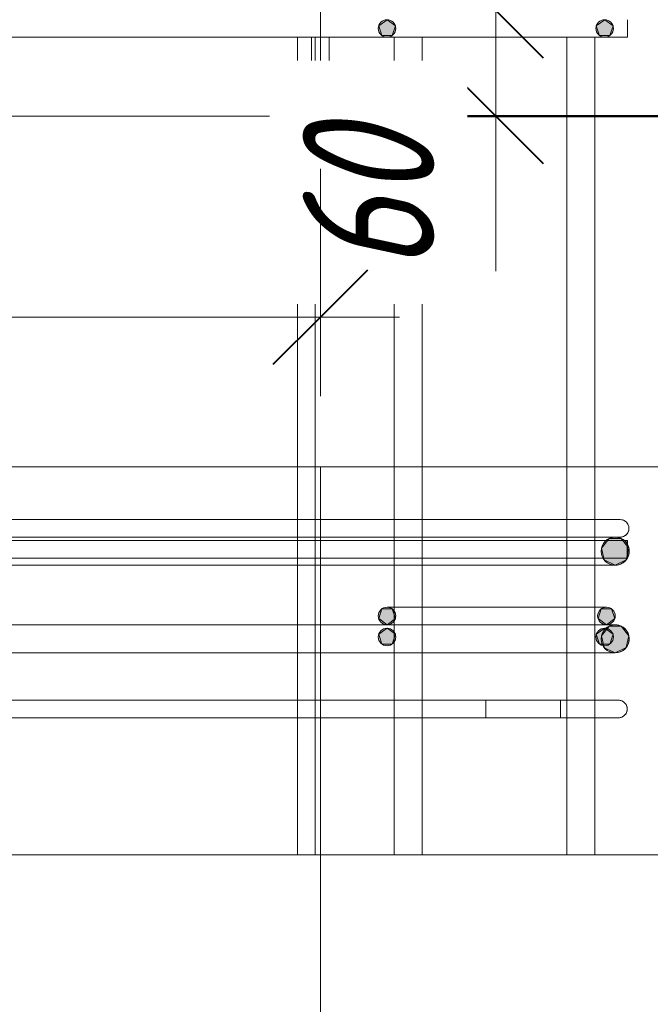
# Model space of a CAD drawing. Header units: millimetres. Extents: x -17001 to 33975, y 44866 to 49392.
# Tile 20 of 53: x -48 to 311, y 45894 to 46455. Entities that reach past the tile are written whole.
import ezdxf

# ---------------------------------------------------------------- set-up
doc = ezdxf.new("R2010")
doc.units = ezdxf.units.MM
doc.linetypes.add('ADSK_Линия сетки', pattern=[750, 600, -75, 0, -75])
for name, color, linetype, lineweight in [('A-____-____-DIMS', 211, 'Continuous', 9), ('A-____-____-DIMS-30', 211, 'Continuous', 9), ('A-DETL-GENF-OTLN', 92, 'Continuous', 20), ('A-FLOR-____-MCUT', 192, 'Continuous', 50), ('A-WALL-____-MCUT', 113, 'Continuous', 50), ('S-GRID-____-OTLN', 1, 'Continuous', 9), ('S-RBAR-____-MCUT', 171, 'Continuous', 20), ('S-RBAR-____-OTLN', 171, 'Continuous', 100)]:
    doc.layers.add(name, color=color, linetype=linetype, lineweight=lineweight)
doc.styles.add('GOST Common_I_1', font='GOST Common Italic.ttf', dxfattribs={"width": 0.8, "height": 75})
doc.dimstyles.new('ADSK_Для_арматуры_Основной_2_5_мм_шаг_кол-во_Стрелки_точный', dxfattribs={"dimscale": 304.8, "dimtxt": 0.247469, "dimasz": 0.295276, "dimexe": 0.147638, "dimexo": 0.000484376, "dimgap": 0.03937, "dimtad": 1, "dimdec": 0, "dimlfac": 304.8, "dimdsep": 46, "dimtxsty": 'GOST Common_I_1', "dimsah": 1, "dimcen": 0.09, "dimdle": 0.147638, "dimazin": 0, "dimtfac": 1, "dimtdec": 4, "dimtix": 1, "dimtmove": 0, "dimatfit": 3, "dimfxl": 1, "dimtvp": 1, "dimtfill": 1, "dimtolj": 1, "dimtzin": 0, "dimarcsym": 2})
doc.dimstyles.new('ADSK_Округление_5мм__Узкий_', dxfattribs={"dimscale": 304.8, "dimtxt": 0.247469, "dimasz": 0.177165, "dimexe": 0.147638, "dimexo": 0.000322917, "dimgap": 0.03937, "dimtad": 1, "dimdec": 0, "dimlfac": 304.8, "dimrnd": 5, "dimdsep": 46, "dimtxsty": 'GOST Common_I_1', "dimblk1": 'OBLIQUE', "dimblk2": 'OBLIQUE', "dimsah": 1, "dimcen": 0.09, "dimdle": 0.147638, "dimazin": 0, "dimtfac": 1, "dimtdec": 4, "dimtix": 1, "dimtmove": 1, "dimatfit": 3, "dimfxl": 1, "dimtvp": 1, "dimtfill": 1, "dimtolj": 1, "dimtzin": 0, "dimlwd": 20, "dimlwe": 20, "dimarcsym": 2})
doc.dimstyles.new('ADSK_Округление_5мм__Узкий__1', dxfattribs={"dimscale": 304.8, "dimtxt": 0.247469, "dimasz": 0.177165, "dimexe": 0.147638, "dimexo": 0.000322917, "dimgap": 0.03937, "dimtad": 1, "dimdec": 0, "dimlfac": 304.8, "dimrnd": 5, "dimdsep": 46, "dimtxsty": 'GOST Common_I_1', "dimblk1": 'OBLIQUE', "dimblk2": 'OBLIQUE', "dimsah": 1, "dimcen": 0.09, "dimdle": 0.147638, "dimazin": 0, "dimtfac": 1, "dimtdec": 4, "dimtix": 1, "dimtmove": 0, "dimatfit": 3, "dimfxl": 1, "dimtvp": 1, "dimtfill": 1, "dimtolj": 1, "dimtzin": 0, "dimlwd": 20, "dimlwe": 20, "dimarcsym": 2})

# ---------------------------------------------------------------- blocks, each defined once
blk = doc.blocks.new('ADSK_Обрыв_Линия - ADSK_Обрыв_линия-1412989-КЖ1_Р_ВЭ16_Армирование_2')
at = {"layer": 'A-DETL-GENF-OTLN'}
blk.add_line((34780, 45978.84), (31138, 45978.84), dxfattribs=at)
blk = doc.blocks.new('DIMBLOCK12-КЖ1_Р_ВЭ16_Армирование_2')
at = {"layer": 'A-____-____-DIMS-30', "lineweight": 20}
for p, q in [((223.11, 47105.25), (223.11, 46460.25)), ((223.11, 47060.25), (178.11, 47060.25)), ((223.11, 47060.25), (231.29, 47060.25)), ((223.11, 46460.25), (178.11, 46460.25)), ((223.11, 46460.25), (231.29, 46460.25))]:
    blk.add_line(p, q, dxfattribs=at)
at = {"layer": 'A-____-____-DIMS-30', "lineweight": 40}
for p, q in [((223.11, 47060.25), (196.11, 47087.25)), ((223.11, 47060.25), (250.11, 47033.25)), ((223.11, 46460.25), (196.11, 46487.25)), ((223.11, 46460.25), (250.11, 46433.25))]:
    blk.add_line(p, q, dxfattribs=at)
at = {"layer": 'A-____-____-DIMS-30', "color": 0, "lineweight": 20, "insert": (113.09, 46696.97), "char_height": 75, "width": 151.88, "attachment_point": 1, "rotation": 90, "line_spacing_factor": 1.022761, "style": 'GOST Common_I_1', "bg_fill": 3, "box_fill_scale": 1.25, "bg_fill_color": 256, "bg_fill_true_color": 13158600, "bg_fill_transparency": 0}
blk.add_mtext('600', dxfattribs=at)
blk = doc.blocks.new('_Oblique')
at = {"color": 0, "linetype": 'ByBlock', "lineweight": -2}
blk.add_line((-0.5, -0.5), (0.5, 0.5), dxfattribs=at)
blk = doc.blocks.new('DIMBLOCK13-КЖ1_Р_ВЭ16_Армирование_2')
at = {"layer": 'A-____-____-DIMS-30', "lineweight": 40}
for p, q in [((223.11, 46460.25), (196.11, 46487.25)), ((223.11, 46460.25), (250.11, 46433.25)), ((223.11, 46400), (196.11, 46427)), ((223.11, 46400), (250.11, 46373))]:
    blk.add_line(p, q, dxfattribs=at)
at = {"layer": 'A-____-____-DIMS-30', "lineweight": 20}
for p, q in [((223.11, 46460.25), (178.11, 46460.25)), ((223.11, 46460.25), (223.11, 46355)), ((223.11, 46460.25), (231.29, 46460.25)), ((223.11, 46410.99), (223.11, 46430.13)), ((223.11, 46311.61), (223.11, 46410.99)), ((223.11, 46400), (178.11, 46400)), ((223.11, 46400), (231.29, 46400))]:
    blk.add_line(p, q, dxfattribs=at)
at = {"layer": 'A-____-____-DIMS-30', "color": 0, "lineweight": 20, "insert": (113.09, 46311.61), "char_height": 75, "width": 101.2533, "attachment_point": 1, "rotation": 90, "line_spacing_factor": 1.022761, "style": 'GOST Common_I_1', "bg_fill": 3, "box_fill_scale": 1.25, "bg_fill_color": 256, "bg_fill_true_color": 13158600, "bg_fill_transparency": 0}
blk.add_mtext('60', dxfattribs=at)
blk = doc.blocks.new('DIMBLOCK15-КЖ1_Р_ВЭ16_Армирование_2')
at = {"layer": 'A-____-____-DIMS-30', "lineweight": 40}
for points in [[(718.67, 47060.25), (706.82, 46970.25), (730.52, 46970.25)], [(718.67, 46460.25), (730.52, 46550.25), (706.82, 46550.25)]]:
    blk.add_hatch(color=256, dxfattribs=at).paths.add_polyline_path(points)
at = {"layer": 'A-____-____-DIMS-30'}
for p, q in [((718.67, 47105.25), (718.67, 46415.25)), ((718.67, 47060.25), (338.06, 47060.25)), ((718.67, 47060.25), (763.67, 47060.25)), ((718.67, 46460.25), (338.06, 46460.25)), ((718.67, 46460.25), (763.67, 46460.25))]:
    blk.add_line(p, q, dxfattribs=at)
at = {"layer": 'A-____-____-DIMS-30', "lineweight": 40}
for p, q in [((718.67, 47060.25), (706.82, 46970.25)), ((730.52, 46970.25), (718.67, 47060.25)), ((706.82, 46970.25), (730.52, 46970.25)), ((730.52, 46550.25), (706.82, 46550.25)), ((706.82, 46550.25), (718.67, 46460.25)), ((718.67, 46460.25), (730.52, 46550.25))]:
    blk.add_line(p, q, dxfattribs=at)
at = {"layer": 'A-____-____-DIMS-30', "color": 0, "insert": (608.66, 46570.4), "char_height": 75, "width": 455.64, "attachment_point": 1, "rotation": 90, "line_spacing_factor": 1.022761, "style": 'GOST Common_I_1', "bg_fill": 3, "box_fill_scale": 1.25, "bg_fill_color": 256, "bg_fill_true_color": 13158600, "bg_fill_transparency": 0}
blk.add_mtext('200x3=600', dxfattribs=at)
blk = doc.blocks.new('_None')
blk = doc.blocks.new('DIMBLOCK16-КЖ1_Р_ВЭ16_Армирование_2')
at = {"layer": 'A-____-____-DIMS-30', "lineweight": 20}
for p, q in [((-6676.82, 46285.34), (-6676.82, 46370)), ((123.18, 46285.34), (123.18, 46370)), ((168.18, 46285.34), (-6721.82, 46285.34)), ((-6676.82, 46285.34), (-6676.82, 46240.34)), ((123.18, 46285.34), (123.18, 46240.34))]:
    blk.add_line(p, q, dxfattribs=at)
at = {"layer": 'A-____-____-DIMS-30', "lineweight": 40}
for p, q in [((-6676.82, 46285.34), (-6649.82, 46312.34)), ((123.18, 46285.34), (150.18, 46312.34)), ((-6676.82, 46285.34), (-6703.82, 46258.34)), ((123.18, 46285.34), (96.18, 46258.34))]:
    blk.add_line(p, q, dxfattribs=at)
at = {"layer": 'A-____-____-DIMS-30', "color": 0, "lineweight": 20, "insert": (-3361.2, 46395.35), "char_height": 75, "width": 202.5067, "attachment_point": 1, "line_spacing_factor": 1.022761, "style": 'GOST Common_I_1', "bg_fill": 3, "box_fill_scale": 1.25, "bg_fill_color": 256, "bg_fill_true_color": 13158600, "bg_fill_transparency": 0}
blk.add_mtext('6800', dxfattribs=at)

msp = doc.modelspace()

# ---------------------------------------------------------------- hatches: boundary and pattern name
at = {"layer": 'S-RBAR-____-MCUT'}
h = msp.add_hatch(color=256, dxfattribs=at)
edge = h.paths.add_edge_path()
edge.add_arc((161.1761, 46450.0013), 5, 0, 360)
for points in [[(158.2372, 46445.9562), (164.1151, 46445.9562), (165.9314, 46451.5464), (161.1761, 46455.0013), (156.4208, 46451.5464)], [(282.2372, 46445.9562), (288.1151, 46445.9562), (289.9314, 46451.5464), (285.1761, 46455.0013), (280.4208, 46451.5464), (282.1157, 46446.3301)]]:
    msp.add_hatch(color=256, dxfattribs=at).paths.add_polyline_path(points)
h = msp.add_hatch(color=256, dxfattribs=at)
edge = h.paths.add_edge_path()
edge.add_arc((285.1761, 46450.0013), 5, 0, 360)
at = {"layer": 'S-RBAR-____-MCUT', "lineweight": 9}
h = msp.add_hatch(color=8, dxfattribs=at)
edge = h.paths.add_edge_path()
edge.add_arc((291.1628, 46151.9206), 8, 0, 360)
h = msp.add_hatch(color=8, dxfattribs=at)
edge = h.paths.add_edge_path()
edge.add_arc((291.1628, 46151.9206), 8, 0, 360)
for points in [[(291.1628, 46143.9206), (297.4175, 46146.9327), (298.9622, 46153.7008), (294.6339, 46159.1284), (287.6917, 46159.1284), (283.3634, 46153.7008), (284.9082, 46146.9327)], [(291.1628, 46143.9206), (297.4175, 46146.9327), (298.9622, 46153.7008), (294.6339, 46159.1284), (287.6917, 46159.1284), (283.3634, 46153.7008), (284.9082, 46146.9327)], [(161.1753, 46110.0013), (165.9306, 46113.4562), (164.1143, 46119.0464), (158.2364, 46119.0464), (156.4201, 46113.4562)], [(286.1753, 46110.0013), (290.9306, 46113.4562), (289.1143, 46119.0464), (283.2364, 46119.0464), (281.4201, 46113.4562)], [(291.1628, 46093.9206), (297.4175, 46096.9327), (298.9622, 46103.7008), (294.6339, 46109.1284), (287.6917, 46109.1284), (283.3634, 46103.7008), (284.9082, 46096.9327), (286.2423, 46096.2902)], [(291.1628, 46093.9206), (297.4175, 46096.9327), (298.9622, 46103.7008), (294.6339, 46109.1284), (287.6917, 46109.1284), (283.3634, 46103.7008), (284.9082, 46096.9327), (286.2423, 46096.2902)], [(158.2364, 46098.9562), (164.1143, 46098.9562), (165.9306, 46104.5464), (161.1753, 46108.0013), (156.4201, 46104.5464)], [(282.2364, 46098.9562), (288.1143, 46098.9562), (289.9306, 46104.5464), (285.1753, 46108.0013), (280.4201, 46104.5464)]]:
    msp.add_hatch(color=8, dxfattribs=at).paths.add_polyline_path(points)
h = msp.add_hatch(color=8, dxfattribs=at)
edge = h.paths.add_edge_path()
edge.add_arc((161.1753, 46115.0013), 5, 0, 360)
h = msp.add_hatch(color=8, dxfattribs=at)
edge = h.paths.add_edge_path()
edge.add_arc((286.1753, 46115.0013), 5, 0, 360)
h = msp.add_hatch(color=8, dxfattribs=at)
edge = h.paths.add_edge_path()
edge.add_arc((291.1628, 46101.9206), 8, 0, 360)
h = msp.add_hatch(color=8, dxfattribs=at)
edge = h.paths.add_edge_path()
edge.add_arc((291.1628, 46101.9206), 8, 0, 360)
h = msp.add_hatch(color=8, dxfattribs=at)
edge = h.paths.add_edge_path()
edge.add_arc((161.1753, 46103.0013), 5, 0, 360)
h = msp.add_hatch(color=8, dxfattribs=at)
edge = h.paths.add_edge_path()
edge.add_arc((285.1753, 46103.0013), 5, 0, 360)

# ---------------------------------------------------------------- linework, layer by layer
at = {"layer": 'A-FLOR-____-MCUT', "color": 8, "lineweight": 9}
for p, q in [((118.1753, 46400), (-1783.8372, 46400)), ((-2256.8251, 46200), (165.1753, 46200))]:
    msp.add_line(p, q, dxfattribs=at)
at = {"layer": 'A-WALL-____-MCUT'}
msp.add_line((128.1753, 46400), (323.1753, 46400), dxfattribs=at)
at = {"layer": 'A-WALL-____-MCUT', "color": 8, "lineweight": 9}
for p, q in [((123.1753, 46200), (123.1753, 45978.8353)), ((323.1753, 46200), (165.1753, 46200))]:
    msp.add_line(p, q, dxfattribs=at)
at = {"layer": 'S-GRID-____-OTLN', "linetype": 'ADSK_Линия сетки'}
msp.add_line((123.1753, 45572.0547), (123.1753, 47771.9979), dxfattribs=at)
at = {"layer": 'S-RBAR-____-MCUT'}
for p, q in [((161.1761, 46455.0013), (156.4208, 46451.5464)), ((156.4208, 46451.5464), (158.2372, 46445.9562)), ((165.9314, 46451.5464), (161.1761, 46455.0013)), ((164.1151, 46445.9562), (165.9314, 46451.5464)), ((285.1761, 46455.0013), (280.4208, 46451.5464)), ((280.4208, 46451.5464), (282.1157, 46446.3301)), ((289.9314, 46451.5464), (285.1761, 46455.0013)), ((288.1151, 46445.9562), (289.9314, 46451.5464)), ((158.2372, 46445.9562), (164.1151, 46445.9562)), ((282.1157, 46446.3301), (282.2372, 46445.9562)), ((282.2372, 46445.9562), (288.1151, 46445.9562))]:
    msp.add_line(p, q, dxfattribs=at)
at = {"layer": 'S-RBAR-____-MCUT', "color": 8, "lineweight": 9}
for p, q in [((287.6917, 46159.1284), (283.3634, 46153.7008)), ((287.6917, 46159.1284), (283.3634, 46153.7008)), ((294.6339, 46159.1284), (287.6917, 46159.1284)), ((294.6339, 46159.1284), (287.6917, 46159.1284)), ((298.9622, 46153.7008), (294.6339, 46159.1284)), ((298.9622, 46153.7008), (294.6339, 46159.1284)), ((283.3634, 46153.7008), (284.9082, 46146.9327)), ((283.3634, 46153.7008), (284.9082, 46146.9327)), ((297.4175, 46146.9327), (298.9622, 46153.7008)), ((297.4175, 46146.9327), (298.9622, 46153.7008)), ((284.9082, 46146.9327), (291.1628, 46143.9206)), ((284.9082, 46146.9327), (291.1628, 46143.9206)), ((291.1628, 46143.9206), (297.4175, 46146.9327)), ((291.1628, 46143.9206), (297.4175, 46146.9327)), ((158.2364, 46119.0464), (156.4201, 46113.4562)), ((164.1143, 46119.0464), (158.2364, 46119.0464)), ((165.9306, 46113.4562), (164.1143, 46119.0464)), ((283.2364, 46119.0464), (281.4201, 46113.4562)), ((289.1143, 46119.0464), (283.2364, 46119.0464)), ((290.9306, 46113.4562), (289.1143, 46119.0464)), ((156.4201, 46113.4562), (161.1753, 46110.0013)), ((161.1753, 46110.0013), (165.9306, 46113.4562)), ((281.4201, 46113.4562), (286.1753, 46110.0013)), ((287.6917, 46109.1284), (283.3634, 46103.7008)), ((287.6917, 46109.1284), (283.3634, 46103.7008)), ((286.1753, 46110.0013), (290.9306, 46113.4562)), ((294.6339, 46109.1284), (287.6917, 46109.1284)), ((294.6339, 46109.1284), (287.6917, 46109.1284)), ((298.9622, 46103.7008), (294.6339, 46109.1284)), ((298.9622, 46103.7008), (294.6339, 46109.1284)), ((161.1753, 46108.0013), (156.4201, 46104.5464)), ((156.4201, 46104.5464), (158.2364, 46098.9562)), ((165.9306, 46104.5464), (161.1753, 46108.0013)), ((164.1143, 46098.9562), (165.9306, 46104.5464)), ((285.1753, 46108.0013), (280.4201, 46104.5464)), ((280.4201, 46104.5464), (282.2364, 46098.9562)), ((283.3634, 46103.7008), (284.9082, 46096.9327)), ((283.3634, 46103.7008), (284.9082, 46096.9327)), ((289.9306, 46104.5464), (285.1753, 46108.0013)), ((288.1143, 46098.9562), (289.9306, 46104.5464)), ((297.4175, 46096.9327), (298.9622, 46103.7008)), ((297.4175, 46096.9327), (298.9622, 46103.7008)), ((158.2364, 46098.9562), (164.1143, 46098.9562)), ((282.2364, 46098.9562), (288.1143, 46098.9562)), ((284.9082, 46096.9327), (286.2423, 46096.2902)), ((284.9082, 46096.9327), (286.2423, 46096.2902)), ((286.2423, 46096.2902), (291.1628, 46093.9206)), ((286.2423, 46096.2902), (291.1628, 46093.9206)), ((291.1628, 46093.9206), (297.4175, 46096.9327)), ((291.1628, 46093.9206), (297.4175, 46096.9327))]:
    msp.add_line(p, q, dxfattribs=at)
at = {"layer": 'S-RBAR-____-MCUT'}
for centre in [(161.1761, 46450.0013), (285.1761, 46450.0013)]:
    msp.add_circle(centre, 5, dxfattribs=at)
at = {"layer": 'S-RBAR-____-MCUT', "color": 8, "lineweight": 9}
for centre, radius in [((291.1628, 46151.9206), 8), ((291.1628, 46151.9206), 8), ((161.1753, 46115.0013), 5), ((286.1753, 46115.0013), 5), ((291.1628, 46101.9206), 8), ((291.1628, 46101.9206), 8), ((161.1753, 46103.0013), 5), ((285.1753, 46103.0013), 5)]:
    msp.add_circle(centre, radius, dxfattribs=at)
at = {"layer": 'S-RBAR-____-OTLN', "lineweight": 20}
for p, q in [((298.1753, 46455.0013), (298.1753, 46445.0013)), ((298.1753, 46445.0013), (-7001.731, 46445.0013)), ((118.1753, 46400.0013), (118.1753, 46445.0013)), ((128.1753, 46400.0013), (128.1753, 46445.0013)), ((128.1753, 46400.0013), (118.1753, 46400.0013))]:
    msp.add_line(p, q, dxfattribs=at)
at = {"layer": 'S-RBAR-____-OTLN', "color": 8, "lineweight": 9}
for p, q in [((110.1624, 46169.9206), (110.1624, 46445.0013)), ((110.1624, 46169.9206), (110.1624, 46445.0013)), ((120.1624, 46169.9206), (120.1624, 46445.0013)), ((165.1753, 46169.9206), (165.1753, 46445.0013)), ((165.1753, 46169.9206), (165.1753, 46445.0013)), ((181.1753, 46169.9206), (181.1753, 46445.0013)), ((181.1753, 46169.9206), (181.1753, 46445.0013)), ((263.5243, 46169.9206), (263.5243, 46445.0013)), ((263.5243, 46169.9206), (263.5243, 46445.0013)), ((279.5243, 46169.9206), (279.5243, 46445.0013)), ((279.5243, 46169.9206), (279.5243, 46445.0013)), ((120.1624, 46169.9206), (120.1624, 46400.0013)), ((-200.963, 46169.9206), (264.037, 46169.9206)), ((110.1624, 46169.9206), (-79.8376, 46169.9206)), ((110.1624, 46159.9206), (110.1624, 46169.9206)), ((110.1624, 46159.9206), (110.1624, 46169.9206)), ((120.1624, 46169.9206), (110.1624, 46169.9206)), ((120.1624, 46159.9206), (120.1624, 46169.9206)), ((120.1624, 46159.9206), (120.1624, 46169.9206)), ((165.1753, 46169.9206), (120.1624, 46169.9206)), ((181.1753, 46169.9206), (165.1753, 46169.9206)), ((165.1753, 46159.9206), (165.1753, 46169.9206)), ((165.1753, 46159.9206), (165.1753, 46169.9206)), ((263.5243, 46169.9206), (181.1753, 46169.9206)), ((181.1753, 46159.9206), (181.1753, 46169.9206)), ((181.1753, 46159.9206), (181.1753, 46169.9206)), ((264.037, 46169.9206), (263.5243, 46169.9206)), ((263.5243, 46159.9206), (263.5243, 46169.9206)), ((263.5243, 46159.9206), (263.5243, 46169.9206)), ((294.037, 46169.9206), (264.037, 46169.9206)), ((271.8015, 46169.9206), (264.037, 46169.9206)), ((279.037, 46169.9206), (271.8015, 46169.9206)), ((279.5672, 46169.9206), (279.037, 46169.9206)), ((279.5243, 46159.9206), (279.5243, 46169.9206)), ((279.5243, 46159.9206), (279.5243, 46169.9206)), ((294.037, 46169.9206), (279.5672, 46169.9206)), ((-200.963, 46159.9206), (264.037, 46159.9206)), ((110.1624, 46159.9206), (-79.8376, 46159.9206)), ((-79.8376, 46159.9206), (110.1624, 46159.9206)), ((-79.8376, 46159.9206), (110.1624, 46159.9206)), ((110.1624, 46157.9206), (110.1624, 46159.9206)), ((110.1624, 46157.9206), (110.1624, 46159.9206)), ((120.1624, 46159.9206), (110.1624, 46159.9206)), ((110.1624, 46159.9206), (120.1624, 46159.9206)), ((110.1624, 46159.9206), (120.1624, 46159.9206)), ((120.1624, 46157.9206), (120.1624, 46159.9206)), ((120.1624, 46157.9206), (120.1624, 46159.9206)), ((165.1753, 46159.9206), (120.1624, 46159.9206)), ((120.1624, 46159.9206), (165.1753, 46159.9206)), ((120.1624, 46159.9206), (165.1753, 46159.9206)), ((181.1753, 46159.9206), (165.1753, 46159.9206)), ((165.1753, 46159.9206), (181.1753, 46159.9206)), ((165.1753, 46159.9206), (181.1753, 46159.9206)), ((165.1753, 46157.9206), (165.1753, 46159.9206)), ((165.1753, 46157.9206), (165.1753, 46159.9206)), ((263.5243, 46159.9206), (181.1753, 46159.9206)), ((181.1753, 46159.9206), (243.1628, 46159.9206)), ((181.1753, 46159.9206), (243.1628, 46159.9206)), ((181.1753, 46157.9206), (181.1753, 46159.9206)), ((181.1753, 46157.9206), (181.1753, 46159.9206)), ((243.1628, 46159.9206), (263.7359, 46159.9206)), ((243.1628, 46159.9206), (263.7359, 46159.9206)), ((264.037, 46159.9206), (263.5243, 46159.9206)), ((263.5243, 46157.9206), (263.5243, 46159.9206)), ((263.5243, 46157.9206), (263.5243, 46159.9206)), ((263.7359, 46159.9206), (280.0585, 46159.9206)), ((263.7359, 46159.9206), (277.1039, 46159.9206)), ((283.1711, 46159.9206), (264.037, 46159.9206)), ((271.8015, 46159.9206), (264.037, 46159.9206)), ((279.037, 46159.9206), (271.8015, 46159.9206)), ((277.1039, 46159.9206), (280.0585, 46159.9206)), ((279.5672, 46159.9206), (279.037, 46159.9206)), ((279.5243, 46157.9206), (279.5243, 46159.9206)), ((279.5243, 46157.9206), (279.5243, 46159.9206)), ((285.2502, 46159.9206), (279.5672, 46159.9206)), ((280.0585, 46159.9206), (283.7819, 46159.9206)), ((280.0585, 46159.9206), (290.5687, 46159.9206)), ((289.7499, 46159.9206), (283.1711, 46159.9206)), ((283.7819, 46159.9206), (291.1628, 46159.9206)), ((289.7499, 46159.9206), (285.2502, 46159.9206)), ((291.3858, 46159.9206), (290.0177, 46159.9206)), ((291.3858, 46159.9206), (290.0177, 46159.9206)), ((290.7998, 46159.9206), (291.1628, 46159.9206)), ((294.037, 46159.9206), (291.3858, 46159.9206)), ((294.037, 46159.9206), (291.3858, 46159.9206)), ((287.5824, 46157.9206), (-7002.1246, 46157.9206)), ((110.1624, 46157.9206), (-79.8376, 46157.9206)), ((120.1624, 46157.9206), (110.1624, 46157.9206)), ((110.1624, 46147.9206), (110.1624, 46157.9206)), ((110.1624, 46147.9206), (110.1624, 46157.9206)), ((165.1753, 46157.9206), (120.1624, 46157.9206)), ((120.1624, 46147.9206), (120.1624, 46157.9206)), ((120.1624, 46147.9206), (120.1624, 46157.9206)), ((181.1753, 46157.9206), (165.1753, 46157.9206)), ((165.1753, 46147.9206), (165.1753, 46157.9206)), ((165.1753, 46147.9206), (165.1753, 46157.9206)), ((263.5243, 46157.9206), (181.1753, 46157.9206)), ((181.1753, 46147.9206), (181.1753, 46157.9206)), ((181.1753, 46147.9206), (181.1753, 46157.9206)), ((279.5243, 46157.9206), (263.5243, 46157.9206)), ((263.5243, 46147.9206), (263.5243, 46157.9206)), ((263.5243, 46147.9206), (263.5243, 46157.9206)), ((287.509, 46157.9206), (279.5243, 46157.9206)), ((279.5243, 46147.9206), (279.5243, 46157.9206)), ((279.5243, 46147.9206), (279.5243, 46157.9206)), ((289.6522, 46157.9206), (287.7374, 46157.9206)), ((289.6522, 46157.9206), (287.7374, 46157.9206)), ((291.1628, 46157.9206), (289.8806, 46157.9206)), ((291.1628, 46157.9206), (289.8806, 46157.9206)), ((293.0059, 46157.9206), (291.1628, 46157.9206)), ((293.0059, 46157.9206), (291.1628, 46157.9206)), ((295.875, 46157.9206), (293.0059, 46157.9206)), ((295.875, 46157.9206), (293.0059, 46157.9206)), ((298.0023, 46157.9206), (296.3725, 46157.9206)), ((298.0901, 46157.9206), (296.3725, 46157.9206)), ((298.0023, 46157.9206), (298.0023, 46156.0093)), ((298.0023, 46156.0093), (298.0023, 46155.1483)), ((298.0023, 46154.8791), (298.0023, 46149.1687)), ((298.0901, 46157.9206), (298.0901, 46155.9206)), ((298.0901, 46155.9206), (298.0901, 46155.0339)), ((298.0901, 46154.7913), (298.0901, 46149.2361)), ((287.5824, 46147.9206), (-7002.1246, 46147.9206)), ((110.1624, 46147.9206), (-79.8376, 46147.9206)), ((120.1624, 46147.9206), (110.1624, 46147.9206)), ((110.1624, 46143.9206), (110.1624, 46147.9206)), ((110.1624, 46066.9206), (110.1624, 46147.9206)), ((165.1753, 46147.9206), (120.1624, 46147.9206)), ((120.1624, 46143.9206), (120.1624, 46147.9206)), ((120.1624, 46066.9206), (120.1624, 46147.9206)), ((181.1753, 46147.9206), (165.1753, 46147.9206)), ((165.1753, 46143.9206), (165.1753, 46147.9206)), ((165.1753, 46066.9206), (165.1753, 46147.9206)), ((263.5243, 46147.9206), (181.1753, 46147.9206)), ((181.1753, 46143.9206), (181.1753, 46147.9206)), ((181.1753, 46066.9206), (181.1753, 46147.9206)), ((279.5243, 46147.9206), (263.5243, 46147.9206)), ((263.5243, 46066.9206), (263.5243, 46147.9206)), ((263.5243, 46143.9206), (263.5243, 46147.9206)), ((291.1628, 46147.9206), (279.5243, 46147.9206)), ((279.5243, 46066.9206), (279.5243, 46147.9206)), ((279.5243, 46143.9206), (279.5243, 46147.9206)), ((291.1628, 46147.9206), (287.5824, 46147.9206)), ((291.6894, 46147.9206), (291.1628, 46147.9206)), ((291.6894, 46147.9206), (291.1628, 46147.9206)), ((297.4097, 46147.9206), (291.6894, 46147.9206)), ((297.4097, 46147.9206), (291.6894, 46147.9206)), ((298.0023, 46147.9206), (297.7237, 46147.9206)), ((298.0901, 46147.9206), (297.7237, 46147.9206)), ((298.0023, 46148.6929), (298.0023, 46147.9206)), ((298.0901, 46148.8073), (298.0901, 46147.9206)), ((-79.8376, 46143.9206), (110.1624, 46143.9206)), ((-79.8376, 46143.9206), (110.1624, 46143.9206)), ((110.1624, 46109.9206), (110.1624, 46143.9206)), ((110.1624, 46143.9206), (120.1624, 46143.9206)), ((110.1624, 46143.9206), (120.1624, 46143.9206)), ((120.1624, 46109.9206), (120.1624, 46143.9206)), ((120.1624, 46143.9206), (165.1753, 46143.9206)), ((120.1624, 46143.9206), (165.1753, 46143.9206)), ((165.1753, 46143.9206), (181.1753, 46143.9206)), ((165.1753, 46143.9206), (181.1753, 46143.9206)), ((165.1753, 46109.9206), (165.1753, 46143.9206)), ((181.1753, 46143.9206), (243.1628, 46143.9206)), ((181.1753, 46143.9206), (243.1628, 46143.9206)), ((181.1753, 46109.9206), (181.1753, 46143.9206)), ((243.1628, 46143.9206), (263.7359, 46143.9206)), ((243.1628, 46143.9206), (263.7359, 46143.9206)), ((263.5243, 46109.9206), (263.5243, 46143.9206)), ((263.7359, 46143.9206), (280.0585, 46143.9206)), ((263.7359, 46143.9206), (277.1039, 46143.9206)), ((277.1039, 46143.9206), (280.0585, 46143.9206)), ((279.5243, 46109.9206), (279.5243, 46143.9206)), ((280.0585, 46143.9206), (291.1628, 46143.9206)), ((280.0585, 46143.9206), (291.1628, 46143.9206)), ((161.1753, 46120.0013), (165.1694, 46120.0013)), ((165.1946, 46120.0013), (169.9621, 46120.0013)), ((169.9621, 46120.0013), (181.0949, 46120.0013)), ((181.0949, 46120.0013), (191.1753, 46120.0013)), ((191.1753, 46120.0013), (256.1753, 46120.0013)), ((256.1753, 46120.0013), (263.5331, 46120.0013)), ((263.5331, 46120.0013), (279.725, 46120.0013)), ((279.725, 46120.0013), (286.1753, 46120.0013)), ((-79.8376, 46109.9206), (110.1624, 46109.9206)), ((-79.8376, 46109.9206), (110.1624, 46109.9206)), ((110.1624, 46093.9206), (110.1624, 46109.9206)), ((110.1624, 46109.9206), (120.1624, 46109.9206)), ((110.1624, 46109.9206), (120.1624, 46109.9206)), ((120.1624, 46093.9206), (120.1624, 46109.9206)), ((120.1624, 46109.9206), (165.1753, 46109.9206)), ((120.1624, 46109.9206), (165.1753, 46109.9206)), ((161.1753, 46110.0013), (165.1694, 46110.0013)), ((165.1753, 46109.9206), (181.1753, 46109.9206)), ((165.1753, 46109.9206), (181.1753, 46109.9206)), ((165.1753, 46093.9206), (165.1753, 46109.9206)), ((165.1946, 46110.0013), (181.0949, 46110.0013)), ((181.0949, 46110.0013), (191.1753, 46110.0013)), ((181.1753, 46109.9206), (243.1628, 46109.9206)), ((181.1753, 46109.9206), (243.1628, 46109.9206)), ((181.1753, 46093.9206), (181.1753, 46109.9206)), ((191.1753, 46110.0013), (256.1753, 46110.0013)), ((243.1628, 46109.9206), (263.7359, 46109.9206)), ((243.1628, 46109.9206), (263.7359, 46109.9206)), ((256.1753, 46110.0013), (263.5331, 46110.0013)), ((263.5243, 46093.9206), (263.5243, 46109.9206)), ((263.5331, 46110.0013), (277.3886, 46110.0013)), ((263.7359, 46109.9206), (280.0585, 46109.9206)), ((263.7359, 46109.9206), (280.0585, 46109.9206)), ((277.3886, 46110.0013), (279.725, 46110.0013)), ((279.5243, 46093.9206), (279.5243, 46109.9206)), ((279.725, 46110.0013), (286.1753, 46110.0013)), ((280.0585, 46109.9206), (291.1628, 46109.9206)), ((280.0585, 46109.9206), (291.1628, 46109.9206)), ((-79.8376, 46093.9206), (110.1624, 46093.9206)), ((-79.8376, 46093.9206), (110.1624, 46093.9206)), ((110.1624, 46066.9206), (110.1624, 46093.9206)), ((110.1624, 46093.9206), (120.1624, 46093.9206)), ((110.1624, 46093.9206), (120.1624, 46093.9206)), ((120.1624, 46066.9206), (120.1624, 46093.9206)), ((120.1624, 46093.9206), (165.1753, 46093.9206)), ((120.1624, 46093.9206), (165.1753, 46093.9206)), ((165.1753, 46093.9206), (181.1753, 46093.9206)), ((165.1753, 46093.9206), (181.1753, 46093.9206)), ((165.1753, 46066.9206), (165.1753, 46093.9206)), ((181.1753, 46093.9206), (243.1628, 46093.9206)), ((181.1753, 46093.9206), (243.1628, 46093.9206)), ((181.1753, 46066.9206), (181.1753, 46093.9206)), ((243.1628, 46093.9206), (263.7359, 46093.9206)), ((243.1628, 46093.9206), (263.7359, 46093.9206)), ((263.5243, 46066.9206), (263.5243, 46093.9206)), ((263.7359, 46093.9206), (280.0585, 46093.9206)), ((263.7359, 46093.9206), (280.0585, 46093.9206)), ((279.5243, 46066.9206), (279.5243, 46093.9206)), ((280.0585, 46093.9206), (291.1628, 46093.9206)), ((280.0585, 46093.9206), (291.1628, 46093.9206)), ((263.027, 46066.9206), (-261.8247, 46066.9206)), ((-79.8376, 46066.9206), (110.1624, 46066.9206)), ((110.1624, 46056.9206), (110.1624, 46066.9206)), ((110.1624, 46056.9206), (110.1624, 46066.9206)), ((110.1624, 46066.9206), (120.1624, 46066.9206)), ((120.1624, 46056.9206), (120.1624, 46066.9206)), ((120.1624, 46056.9206), (120.1624, 46066.9206)), ((120.1624, 46066.9206), (165.1753, 46066.9206)), ((165.1753, 46066.9206), (181.1753, 46066.9206)), ((165.1753, 46056.9206), (165.1753, 46066.9206)), ((165.1753, 46056.9206), (165.1753, 46066.9206)), ((181.1753, 46066.9206), (217.5501, 46066.9206)), ((181.1753, 46056.9206), (181.1753, 46066.9206)), ((181.1753, 46056.9206), (181.1753, 46066.9206)), ((217.5501, 46066.9206), (241.8138, 46066.9206)), ((217.5501, 46056.9206), (217.5501, 46066.9206)), ((217.5501, 46066.9206), (259.9765, 46066.9206)), ((241.8138, 46066.9206), (248.8851, 46066.9206)), ((248.8851, 46066.9206), (257.1743, 46066.9206)), ((257.1743, 46066.9206), (259.9576, 46066.9206)), ((259.9576, 46066.9206), (263.5172, 46066.9206)), ((259.9765, 46066.9206), (263.027, 46066.9206)), ((263.5243, 46066.9206), (259.9765, 46066.9206)), ((259.9765, 46066.9206), (259.9765, 46056.9206)), ((263.027, 46066.9206), (293.027, 46066.9206)), ((263.027, 46066.9206), (263.5373, 46066.9206)), ((263.5172, 46066.9206), (264.1877, 46066.9206)), ((279.5243, 46066.9206), (263.5243, 46066.9206)), ((263.5243, 46056.9206), (263.5243, 46066.9206)), ((263.5243, 46056.9206), (263.5243, 46066.9206)), ((263.5373, 46066.9206), (264.222, 46066.9206)), ((264.1877, 46066.9206), (274.5075, 46066.9206)), ((264.222, 46066.9206), (274.5075, 46066.9206)), ((274.5075, 46066.9206), (279.5305, 46066.9206)), ((274.5075, 46066.9206), (279.8452, 46066.9206)), ((284.2402, 46066.9206), (279.5243, 46066.9206)), ((279.5243, 46056.9206), (279.5243, 46066.9206)), ((279.5243, 46056.9206), (279.5243, 46066.9206)), ((279.6771, 46066.9206), (282.0588, 46066.9206)), ((279.8452, 46066.9206), (283.3784, 46066.9206)), ((282.0588, 46066.9206), (283.4036, 46066.9206)), ((283.3784, 46066.9206), (284.2402, 46066.9206)), ((283.4036, 46066.9206), (286.5822, 46066.9206)), ((284.2402, 46066.9206), (286.5908, 46066.9206)), ((284.2402, 46066.9206), (289.0078, 46066.9206)), ((286.5822, 46066.9206), (287.9711, 46066.9206)), ((286.5908, 46066.9206), (288.4586, 46066.9206)), ((287.9711, 46066.9206), (288.4677, 46066.9206)), ((288.4586, 46066.9206), (290.9888, 46066.9206)), ((288.4677, 46066.9206), (290.9858, 46066.9206)), ((289.0078, 46066.9206), (292.0048, 46066.9206)), ((290.9858, 46066.9206), (291.7352, 46066.9206)), ((290.9888, 46066.9206), (292.0048, 46066.9206)), ((292.0048, 46066.9206), (293.027, 46066.9206)), ((292.0048, 46066.9206), (293.027, 46066.9206)), ((292.2159, 46066.9206), (293.027, 46066.9206)), ((263.027, 46056.9206), (-261.8247, 46056.9206)), ((-79.8376, 46056.9206), (110.1624, 46056.9206)), ((110.1624, 45978.8353), (110.1624, 46056.9206)), ((110.1624, 45978.8353), (110.1624, 46056.9206)), ((110.1624, 46056.9206), (120.1624, 46056.9206)), ((120.1624, 45978.8353), (120.1624, 46056.9206)), ((120.1624, 45978.8353), (120.1624, 46056.9206)), ((120.1624, 46056.9206), (165.1753, 46056.9206)), ((165.1753, 46056.9206), (181.1753, 46056.9206)), ((165.1753, 45978.8353), (165.1753, 46056.9206)), ((165.1753, 45978.8353), (165.1753, 46056.9206)), ((181.1753, 46056.9206), (217.5501, 46056.9206)), ((181.1753, 45978.8353), (181.1753, 46056.9206)), ((181.1753, 45978.8353), (181.1753, 46056.9206)), ((217.5501, 46056.9206), (241.8138, 46056.9206)), ((217.5501, 46056.9206), (259.9765, 46056.9206)), ((241.8138, 46056.9206), (248.8851, 46056.9206)), ((248.8851, 46056.9206), (257.1743, 46056.9206)), ((257.1743, 46056.9206), (259.9576, 46056.9206)), ((259.9576, 46056.9206), (263.5172, 46056.9206)), ((259.9765, 46056.9206), (263.027, 46056.9206)), ((263.5243, 46056.9206), (259.9765, 46056.9206)), ((263.027, 46056.9206), (293.027, 46056.9206)), ((263.027, 46056.9206), (263.53, 46056.9206)), ((263.5172, 46056.9206), (264.6227, 46056.9206)), ((279.5243, 46056.9206), (263.5243, 46056.9206)), ((263.5243, 45978.8353), (263.5243, 46056.9206)), ((263.5243, 45978.8353), (263.5243, 46056.9206)), ((263.53, 46056.9206), (264.6428, 46056.9206)), ((264.6227, 46056.9206), (268.0611, 46056.9206)), ((264.6428, 46056.9206), (268.0433, 46056.9206)), ((268.0433, 46056.9206), (270.7916, 46056.9206)), ((268.0611, 46056.9206), (272.867, 46056.9206)), ((270.7916, 46056.9206), (272.8861, 46056.9206)), ((272.867, 46056.9206), (274.5075, 46056.9206)), ((272.8861, 46056.9206), (276.0905, 46056.9206)), ((274.5075, 46056.9206), (276.1088, 46056.9206)), ((276.0905, 46056.9206), (278.027, 46056.9206)), ((276.1088, 46056.9206), (279.6771, 46056.9206)), ((278.027, 46056.9206), (279.6352, 46056.9206)), ((284.2402, 46056.9206), (279.5243, 46056.9206)), ((279.5243, 45978.8353), (279.5243, 46056.9206)), ((279.5243, 45978.8353), (279.5243, 46056.9206)), ((279.6352, 46056.9206), (280.3945, 46056.9206)), ((279.6771, 46056.9206), (280.3798, 46056.9206)), ((280.3798, 46056.9206), (282.0588, 46056.9206)), ((280.3945, 46056.9206), (283.0669, 46056.9206)), ((282.0588, 46056.9206), (283.0819, 46056.9206)), ((283.0669, 46056.9206), (286.5908, 46056.9206)), ((283.0819, 46056.9206), (286.5822, 46056.9206)), ((284.2402, 46056.9206), (290.7434, 46056.9206)), ((286.5822, 46056.9206), (287.9711, 46056.9206)), ((286.5908, 46056.9206), (288.4586, 46056.9206)), ((287.9711, 46056.9206), (288.4677, 46056.9206)), ((288.4586, 46056.9206), (289.0078, 46056.9206)), ((288.4677, 46056.9206), (290.9737, 46056.9206)), ((289.0078, 46056.9206), (290.9753, 46056.9206)), ((290.7434, 46056.9206), (293.027, 46056.9206)), ((290.9737, 46056.9206), (291.7352, 46056.9206)), ((290.9753, 46056.9206), (291.9221, 46056.9206)), ((292.0048, 46056.9206), (293.027, 46056.9206)), ((292.2159, 46056.9206), (293.027, 46056.9206))]:
    msp.add_line(p, q, dxfattribs=at)
for centre, radius, start, end in [((294.037, 46164.9206), 5, 270, 90), ((294.037, 46164.9206), 5, 60, 90), ((294.037, 46164.9206), 5, 30, 60), ((294.037, 46164.9206), 5, 330, 30), ((291.1628, 46151.9206), 8, 270, 90), ((291.1628, 46151.9206), 8, 75, 90), ((291.1628, 46151.9206), 8, 49.048602, 75), ((294.037, 46164.9206), 5, 270, 285), ((294.037, 46164.9206), 5, 285, 300), ((294.037, 46164.9206), 5, 300, 330), ((291.1628, 46151.9206), 8, 270, 30), ((291.1628, 46151.9206), 8, 45, 49.048602), ((291.1628, 46151.9206), 8, 30.010731, 45), ((161.1753, 46115.0013), 5, 90, 270), ((286.1753, 46115.0013), 5, 270, 90), ((291.1628, 46101.9206), 8, 270, 90), ((291.1628, 46101.9206), 8, 75, 90), ((291.1628, 46101.9206), 8, 270, 75), ((293.027, 46061.9206), 5, 75, 90), ((293.027, 46061.9206), 5, 270, 90), ((293.027, 46061.9206), 5, 75, 90), ((293.027, 46061.9206), 5, 60, 75), ((293.027, 46061.9206), 5, 60, 75), ((293.027, 46061.9206), 5, 30, 60), ((293.027, 46061.9206), 5, 30, 60), ((293.027, 46061.9206), 5, 15, 30), ((293.027, 46061.9206), 5, 15, 30), ((293.027, 46061.9206), 5, 300, 330), ((293.027, 46061.9206), 5, 300, 330), ((293.027, 46061.9206), 5, 330, 345), ((293.027, 46061.9206), 5, 330, 345), ((293.027, 46061.9206), 5, 0, 15), ((293.027, 46061.9206), 5, 0, 15), ((293.027, 46061.9206), 5, 345, 0), ((293.027, 46061.9206), 5, 345, 0), ((293.027, 46061.9206), 5, 270, 285), ((293.027, 46061.9206), 5, 270, 285), ((293.027, 46061.9206), 5, 285, 300), ((293.027, 46061.9206), 5, 285, 300)]:
    msp.add_arc(centre, radius, start, end, dxfattribs=at)

# ---------------------------------------------------------------- block references
at = {"layer": 'A-DETL-GENF-OTLN'}
msp.add_blockref('ADSK_Обрыв_Линия - ADSK_Обрыв_линия-1412989-КЖ1_Р_ВЭ16_Армирование_2', (-34456.8247, 0), dxfattribs=at)

# ---------------------------------------------------------------- next in the draw order: dimensions: what is measured, and where the dimension line sits
at = {"layer": 'A-____-____-DIMS', "lineweight": 20}
dim = msp.add_linear_dim(base=(223.1068, 46460.2513), p1=(261.2906, 47060.2513), p2=(261.2906, 46460.2513), angle=90, dimstyle='ADSK_Округление_5мм__Узкий__1', override={"dimpost": '<>', "dimfxl": 600}, dxfattribs=at)
dim.commit()
dim.dimension.update_dxf_attribs({"geometry": 'DIMBLOCK12-КЖ1_Р_ВЭ16_Армирование_2', "text_midpoint": (173.6068, 46760.2513)})
at = {"layer": 'A-____-____-DIMS'}
dim = msp.add_linear_dim(base=(718.6681, 46460.2513), p1=(293.0616, 47060.2513), p2=(293.0616, 46460.2513), angle=90, text='200x3=600', dimstyle='ADSK_Для_арматуры_Основной_2_5_мм_шаг_кол-во_Стрелки_точный', override={"dimpost": '<>', "dimblk1": 'None', "dimblk2": 'None', "dimsah": 1, "dimfxl": 600}, dxfattribs=at)
dim.commit()
dim.dimension.update_dxf_attribs({"geometry": 'DIMBLOCK15-КЖ1_Р_ВЭ16_Армирование_2', "text_midpoint": (669.1681, 46760.2513)})

# ---------------------------------------------------------------- next in the draw order: dimensions: what is measured, and where the dimension line sits
at = {"layer": 'A-____-____-DIMS', "lineweight": 20}
dim = msp.add_linear_dim(base=(223.1068, 46400), p1=(261.2906, 46460.2513), p2=(261.2906, 46400), angle=90, dimstyle='ADSK_Округление_5мм__Узкий_', override={"dimpost": '<>', "dimfxl": 60.251324}, dxfattribs=at)
dim.commit()
dim.dimension.update_dxf_attribs({"geometry": 'DIMBLOCK13-КЖ1_Р_ВЭ16_Армирование_2', "text_midpoint": (163.0947, 46362.2378), "dimtype": 160, "text_rotation": 90})

# ---------------------------------------------------------------- next in the draw order: dimensions: what is measured, and where the dimension line sits
dim = msp.add_linear_dim(base=(-6676.8247, 46285.3416), p1=(123.1753, 46400.0013), p2=(-6676.8247, 46400.0013), dimstyle='ADSK_Округление_5мм__Узкий__1', override={"dimpost": '<>', "dimfxl": 6800}, dxfattribs=at)
dim.commit()
dim.dimension.update_dxf_attribs({"geometry": 'DIMBLOCK16-КЖ1_Р_ВЭ16_Армирование_2', "text_midpoint": (-3276.8247, 46335.3246)})

doc.saveas('drawing.dxf')
